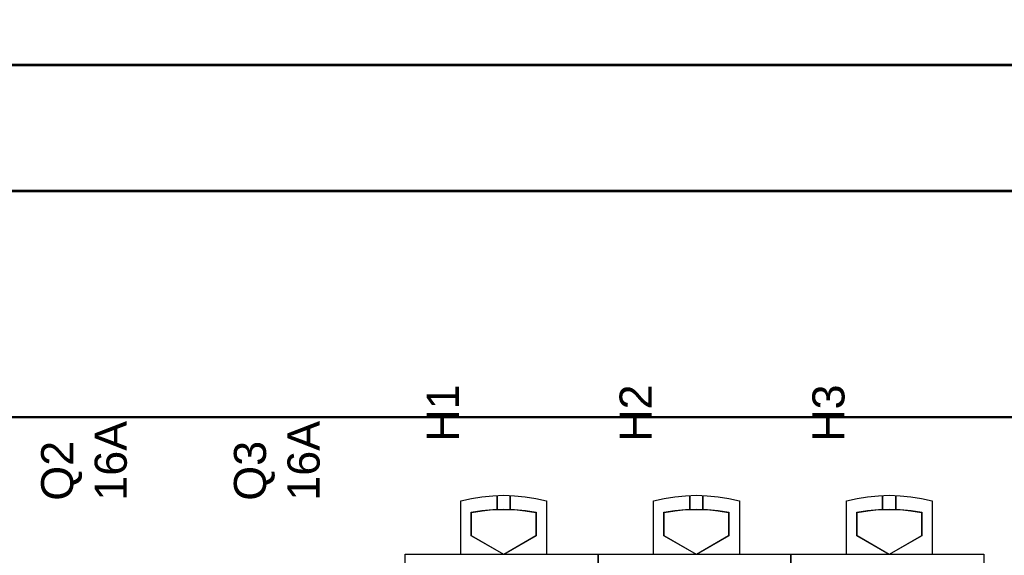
# Model space of a CAD drawing. Extents: x -635870 to -372006, y -44437 to 104716.
# Tile 186 of 246: x -515896 to -514977, y -18919 to -18419. Entities that reach past the tile are written whole.
import ezdxf

# ---------------------------------------------------------------- set-up
doc = ezdxf.new("R2010")
doc.units = 0
doc.header["$MEASUREMENT"] = 0
doc.layers.get('0').update_dxf_attribs({"color": 252})
doc.layers.add('45', color=8, linetype='Continuous')
doc.layers.add('50', color=7, linetype='Continuous')
doc.styles.get("Standard").update_dxf_attribs({"font": 'arial.ttf', "bigfont": 'BIGFONT.SHX'})

# ---------------------------------------------------------------- blocks, each defined once
blk = doc.blocks.new('*C988')
at = {"layer": '50', "color": 7}
for points in [[(3.818216, -4.141941), (3.818216, -66.582098), (6.008797, -67.85232), (6.008797, -67.85232), (272.015062, -67.85232)], [(3.818216, -4.141941), (3.818216, -66.582098), (6.008797, -67.85232), (272.015062, -67.85232)]]:
    blk.add_lwpolyline(points, dxfattribs=at)
for points in [[(272.015906, -67.770228), (6.007953, -67.770228), (272.015906, -67.770228)], [(12.928242, -79.617995), (265.095617, -79.617995), (265.095617, -79.592947), (265.145403, -78.540925), (265.493907, -76.46193), (266.016663, -75.66039), (272.015906, -75.66039), (272.015906, -67.770228), (6.007953, -67.770228), (6.007953, -75.66039), (12.007197, -75.66039), (12.529952, -76.46193), (12.878456, -78.540925), (12.928242, -79.617995)], [(12.965938, -79.578273), (265.057921, -79.578273), (265.057921, -79.553392), (265.107692, -78.508425), (265.456092, -76.443371), (265.978691, -75.647205), (271.976141, -75.647205), (271.976141, -67.80995), (6.047718, -67.80995), (6.047718, -75.647205), (12.045168, -75.647205), (12.567768, -76.443371), (12.916167, -78.508425), (12.965938, -79.578273)], [(12.924446, -79.535902), (265.099413, -79.535902), (12.924446, -79.535902)], [(12.999128, -100.73689), (265.024731, -100.73689), (265.024731, -92.396337), (265.024731, -85.75386), (265.099413, -83.781094), (265.099413, -79.535902), (12.924446, -79.535902), (12.924446, -83.781094), (12.999128, -85.75386), (12.999128, -92.396337), (12.999128, -100.73689)], [(13.038869, -100.697168), (264.98499, -100.697168), (264.98499, -92.387868), (264.98499, -85.770282), (265.059648, -83.804909), (265.059648, -79.575624), (12.964211, -79.575624), (12.964211, -83.804909), (13.038869, -85.770282), (13.038869, -92.387868), (13.038869, -100.697168)], [(265.025185, -100.654798), (12.998674, -100.654798), (265.025185, -100.654798)], [(12.998674, -187.773222), (265.025185, -187.773222), (265.025185, -100.654798), (12.998674, -100.654798), (12.998674, -187.773222)]]:
    blk.add_lwpolyline(points, close=True, dxfattribs=at)
blk = doc.blocks.new('*U991')
blk = doc.blocks.new('*U992')
blk = doc.blocks.new('*U993')
at = {"layer": '45', "color": 7}
for points in [[(144.677144, -113.506209), (144.677144, -108.502529), (144.677144, -108.502529), (145.671255, -108.279883), (146.647822, -108.127546), (147.671172, -108.027941), (148.682825, -107.992787), (149.694479, -108.027941), (150.694437, -108.127546), (151.688548, -108.279883), (152.688506, -108.502529), (152.688506, -108.502529), (152.688506, -113.506209), (144.677144, -113.506209)], [(148.062488, -109.327448), (148.062488, -108.011324), (148.062488, -109.327448)], [(149.279303, -109.327448), (149.279303, -108.011324), (149.279303, -109.327448)], [(149.704177, -109.306809), (150.71313, -109.407708), (151.710282, -109.57983), (151.710282, -111.775863), (148.683424, -113.53269), (145.644764, -111.775863), (145.644764, -109.57983), (146.647817, -109.407708), (147.66267, -109.306809), (148.683424, -109.277133), (149.704177, -109.306809)], [(145.668623, -111.771247), (145.668623, -109.602544), (145.668623, -109.602544), (146.663785, -109.432565), (147.670654, -109.332921), (148.683377, -109.303615), (149.6961, -109.332921), (150.697115, -109.432565), (151.686423, -109.602544), (151.686423, -109.602544), (151.686423, -111.771247), (151.686423, -111.771247), (148.683377, -113.506209), (148.683377, -113.506209), (145.668623, -111.771247), (145.668623, -111.771247)], [(139.491763, -113.492968), (157.505397, -113.492968), (157.505397, -113.492968), (157.505397, -196.498834), (157.505397, -196.498834), (139.491763, -196.498834), (139.491763, -196.498834), (139.491763, -113.492968), (139.491763, -113.492968)]]:
    blk.add_lwpolyline(points, close=True, dxfattribs=at)
at = {"layer": '45', "color": 59}
blk.add_lwpolyline([(139.497065, -113.498264), (157.500095, -113.498264), (157.500095, -196.493538), (139.497065, -196.493538), (139.497065, -113.498264)], close=True, dxfattribs=at)
blk = doc.blocks.new('*U994')
at = {"layer": '45', "color": 7}
for points in [[(162.677523, -113.506209), (162.677523, -108.502529), (162.677523, -108.502529), (163.671634, -108.279883), (164.648201, -108.127546), (165.67155, -108.027941), (166.683204, -107.992787), (167.694858, -108.027941), (168.694816, -108.127546), (169.688926, -108.279883), (170.688885, -108.502529), (170.688885, -108.502529), (170.688885, -113.506209), (162.677523, -113.506209)], [(166.062867, -109.327448), (166.062867, -108.011324), (166.062867, -109.327448)], [(167.277031, -109.327448), (167.277031, -108.011324), (167.277031, -109.327448)], [(167.703679, -109.306809), (168.713073, -109.407708), (169.710661, -109.57983), (169.710661, -111.775863), (166.682479, -113.53269), (163.642492, -111.775863), (163.642492, -109.57983), (164.645983, -109.407708), (165.66128, -109.306809), (166.682479, -109.277133), (167.703679, -109.306809)], [(163.669002, -111.771247), (163.669002, -109.602544), (163.669002, -109.602544), (164.663725, -109.432565), (165.670151, -109.332921), (166.682428, -109.303615), (167.694705, -109.332921), (168.695279, -109.432565), (169.684151, -109.602544), (169.684151, -109.602544), (169.684151, -111.771247), (169.684151, -111.771247), (166.682428, -113.506209), (166.682428, -113.506209), (163.669002, -111.771247), (163.669002, -111.771247)], [(157.492142, -113.492968), (175.505775, -113.492968), (175.505775, -113.492968), (175.505775, -196.498834), (175.505775, -196.498834), (157.492142, -196.498834), (157.492142, -196.498834), (157.492142, -113.492968), (157.492142, -113.492968)], [(157.497444, -113.498264), (175.500473, -113.498264), (175.500473, -196.493538), (157.497444, -196.493538), (157.497444, -113.498264)]]:
    blk.add_lwpolyline(points, close=True, dxfattribs=at)
blk = doc.blocks.new('*U995')
at = {"layer": '45', "color": 7}
for points in [[(180.677902, -113.506209), (180.677902, -108.502529), (180.677902, -108.502529), (181.672012, -108.279883), (182.64858, -108.127546), (183.671929, -108.027941), (184.683583, -107.992787), (185.695236, -108.027941), (186.695195, -108.127546), (187.689305, -108.279883), (188.689263, -108.502529), (188.689263, -108.502529), (188.689263, -113.506209), (180.677902, -113.506209)], [(184.063246, -109.327448), (184.063246, -108.011324), (184.063246, -109.327448)], [(185.27741, -109.327448), (185.27741, -108.011324), (185.27741, -109.327448)], [(185.704058, -109.306809), (186.713451, -109.407708), (187.71104, -109.57983), (187.71104, -111.775863), (184.682858, -113.53269), (181.642871, -111.775863), (181.642871, -109.57983), (182.646362, -109.407708), (183.661658, -109.306809), (184.682858, -109.277133), (185.704058, -109.306809)], [(181.669381, -111.771247), (181.669381, -109.602544), (181.669381, -109.602544), (182.664104, -109.432565), (183.670529, -109.332921), (184.682806, -109.303615), (185.695083, -109.332921), (186.695658, -109.432565), (187.684529, -109.602544), (187.684529, -109.602544), (187.684529, -111.771247), (187.684529, -111.771247), (184.682806, -113.506209), (184.682806, -113.506209), (181.669381, -111.771247), (181.669381, -111.771247)], [(175.49252, -113.492968), (193.506154, -113.492968), (193.506154, -113.492968), (193.506154, -196.498834), (193.506154, -196.498834), (175.49252, -196.498834), (175.49252, -196.498834), (175.49252, -113.492968), (175.49252, -113.492968)], [(175.497822, -113.498264), (193.500852, -113.498264), (193.500852, -196.493538), (175.497822, -196.493538), (175.497822, -113.498264)]]:
    blk.add_lwpolyline(points, close=True, dxfattribs=at)

msp = doc.modelspace()

# ---------------------------------------------------------------- block references
at = {"xscale": 10, "yscale": 10, "zscale": 10}
msp.add_blockref('*C988', (-516931.5, -17783.09), dxfattribs=at)
ref = msp.add_blockref('*U993', (-516931.5, -17783.09), dxfattribs=dict(xscale=10, yscale=10, zscale=10))
ref.add_attrib('Oznaczenie', 'H1', (-515486.5, -18813.09), dxfattribs={"height": 30, "rotation": 90, "flags": 2})
ref = msp.add_blockref('*U994', (-516931.5, -17783.09), dxfattribs=dict(xscale=10, yscale=10, zscale=10))
ref.add_attrib('Oznaczenie', 'H2', (-515306.5, -18813.09), dxfattribs={"height": 30, "rotation": 90, "flags": 2})
ref = msp.add_blockref('*U995', (-516931.5, -17783.09), dxfattribs=dict(xscale=10, yscale=10, zscale=10))
ref.add_attrib('Oznaczenie', 'H3', (-515126.5, -18813.09), dxfattribs={"height": 30, "rotation": 90, "flags": 2})
ref = msp.add_blockref('*U991', (-516931.5, -17783.09), dxfattribs=dict(xscale=10, yscale=10, zscale=10))
ref.add_attrib('Oznaczenie', 'Q2', (-515846.5, -18868.09), dxfattribs={"height": 30, "rotation": 90, "flags": 2})
ref.add_attrib('Pr¹d znamionowy', '16A', (-515796.5, -18868.09), dxfattribs={"height": 30, "rotation": 90, "flags": 2})
ref = msp.add_blockref('*U992', (-516931.5, -17783.09), dxfattribs=dict(xscale=10, yscale=10, zscale=10))
ref.add_attrib('Oznaczenie', 'Q3', (-515666.5, -18868.09), dxfattribs={"height": 30, "rotation": 90, "flags": 2})
ref.add_attrib('Pr¹d znamionowy', '16A', (-515616.5, -18868.09), dxfattribs={"height": 30, "rotation": 90, "flags": 2})

doc.saveas('drawing.dxf')
